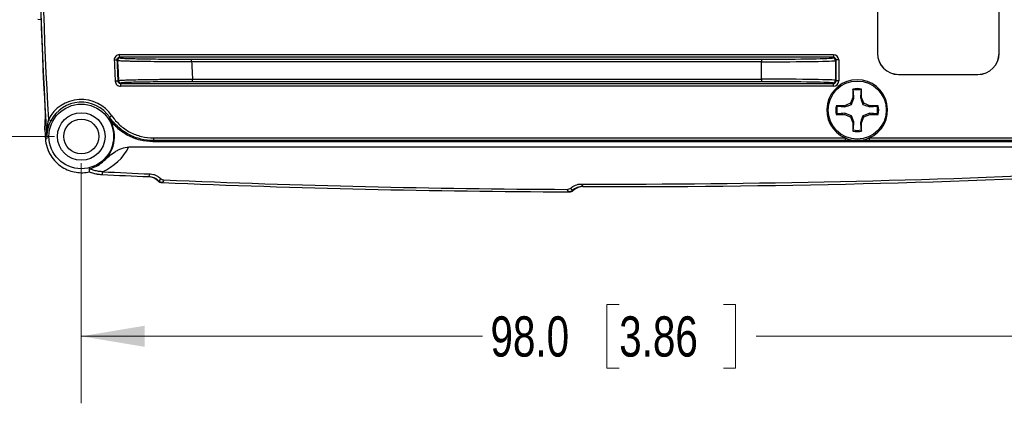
# Model space of a CAD drawing. Header units: millimetres. Extents: x 10 to 272, y 8 to 208.
# Tile 2 of 34: x 48 to 94, y 36 to 54. Entities that reach past the tile are written whole.
import ezdxf

# ---------------------------------------------------------------- set-up
doc = ezdxf.new("R2010")
doc.units = ezdxf.units.MM
doc.styles.add('SLDTEXTSTYLE3', font='TXT', dxfattribs={"width": 0.75})
doc.dimstyles.new('SLDDIMSTYLE2', dxfattribs={"dimtxt": 1.905, "dimasz": 3, "dimexe": 0, "dimexo": 0.0625, "dimgap": 0.47625, "dimtad": 0, "dimtih": 1, "dimtoh": 1, "dimdec": 1, "dimlfac": 2, "dimrnd": 1e-09, "dimzin": 4, "dimdsep": 46, "dimtxsty": 'SLDTEXTSTYLE3', "dimsah": 1, "dimcen": 0.09, "dimadec": 0, "dimazin": 1, "dimtfac": 1, "dimtdec": 1, "dimtofl": 0, "dimtmove": 0, "dimatfit": 3, "dimfxl": 1, "dimfrac": 2, "dimtolj": 1, "dimtzin": 12, "dimarcsym": 0})

# ---------------------------------------------------------------- blocks, each defined once
blk = doc.blocks.new('_D_14')
at = {"color": 7, "linetype": 'Continuous', "lineweight": 18}
for p, q in [((49.226, 73.256), (28.918, 73.256)), ((32.093, 73.256), (32.093, 63.67)), ((32.093, 63.283), (31.513, 63.283)), ((31.513, 63.283), (31.513, 60.259)), ((37.02, 63.283), (37.6, 63.283)), ((37.6, 63.283), (37.6, 60.259)), ((31.513, 60.259), (32.093, 60.259)), ((37.6, 60.259), (37.02, 60.259)), ((32.093, 48.256), (32.093, 59.872)), ((49.226, 48.256), (28.918, 48.256))]:
    blk.add_line(p, q, dxfattribs=at)
for points in [[(32.093, 73.256), (31.593, 70.256), (32.593, 70.256)], [(32.093, 48.256), (32.593, 51.256), (31.593, 51.256)]]:
    blk.add_solid(points, dxfattribs=at)
at = {"color": 7, "linetype": 'Continuous', "lineweight": 18, "char_height": 1.905, "attachment_point": 1, "style": 'SLDTEXTSTYLE3'}
for s, insert in [('50.0', (26.006, 62.715)), ('1.97', (32.093, 62.715))]:
    blk.add_mtext(s, dxfattribs=dict(at, insert=insert))
blk = doc.blocks.new('_D_15')
at = {"color": 7, "linetype": 'Continuous', "lineweight": 18}
for p, q in [((50.496, 46.986), (50.496, 35.619)), ((99.496, 46.986), (99.496, 35.619)), ((75.939, 40.306), (75.358, 40.306)), ((75.358, 40.306), (75.358, 37.281)), ((80.865, 40.306), (81.445, 40.306)), ((81.445, 40.306), (81.445, 37.281)), ((50.496, 38.794), (69.465, 38.794)), ((99.496, 38.794), (82.412, 38.794)), ((75.358, 37.281), (75.939, 37.281)), ((81.445, 37.281), (80.865, 37.281))]:
    blk.add_line(p, q, dxfattribs=at)
for points in [[(50.496, 38.794), (53.496, 38.294), (53.496, 39.294)], [(99.496, 38.794), (96.496, 39.294), (96.496, 38.294)]]:
    blk.add_solid(points, dxfattribs=at)
at = {"color": 7, "linetype": 'Continuous', "lineweight": 18, "char_height": 1.905, "attachment_point": 1, "style": 'SLDTEXTSTYLE3'}
for s, insert in [('98.0', (69.851, 39.737)), ('3.86', (75.939, 39.737))]:
    blk.add_mtext(s, dxfattribs=dict(at, insert=insert))

msp = doc.modelspace()

# ---------------------------------------------------------------- linework, layer by layer
at = {"color": 7, "linetype": 'Continuous', "lineweight": 25}
for p, q in [((88.148, 69.318), (88.148, 52.193)), ((88.153, 69.318), (88.153, 52.193)), ((93.903, 52.193), (93.903, 69.318)), ((93.907, 52.193), (93.907, 69.318)), ((48.602, 53.783), (48.435, 53.786)), ((88.148, 52.193), (88.153, 52.193)), ((93.903, 52.193), (93.907, 52.193)), ((52.18, 51.873), (52.056, 51.867)), ((52.305, 52.004), (52.305, 52.129)), ((52.305, 52.129), (86.069, 52.129)), ((52.305, 52.004), (52.336, 51.974)), ((86.069, 52.004), (52.305, 52.004)), ((55.717, 51.791), (55.717, 51.916)), ((55.717, 51.916), (82.665, 51.916)), ((82.665, 51.791), (55.717, 51.791)), ((82.665, 51.916), (82.665, 51.791)), ((82.665, 50.97), (82.665, 51.791)), ((86.039, 51.974), (86.069, 52.004)), ((86.069, 52.129), (86.069, 52.004)), ((86.194, 51.879), (86.164, 51.849)), ((86.164, 51.849), (86.164, 50.912)), ((86.194, 50.883), (86.194, 51.879)), ((86.319, 51.879), (86.194, 51.879)), ((86.319, 51.879), (86.319, 50.883)), ((52.228, 50.877), (52.103, 50.87)), ((52.381, 50.787), (52.353, 50.758)), ((55.757, 50.845), (55.757, 50.97)), ((55.757, 50.97), (82.665, 50.97)), ((82.665, 50.845), (55.757, 50.845)), ((82.665, 50.97), (82.665, 50.845)), ((86.069, 50.758), (86.039, 50.787)), ((86.164, 50.912), (86.194, 50.883)), ((86.319, 50.883), (86.194, 50.883)), ((89.153, 51.193), (89.153, 51.189)), ((89.153, 51.193), (92.903, 51.193)), ((89.153, 51.189), (92.903, 51.189)), ((92.903, 51.189), (92.903, 51.193)), ((52.353, 50.758), (86.069, 50.758)), ((52.353, 50.758), (52.353, 50.633)), ((86.069, 50.633), (52.353, 50.633)), ((86.069, 50.633), (86.069, 50.758)), ((86.993, 50.502), (86.993, 50.105)), ((87.01, 50.45), (86.993, 50.502)), ((87.381, 50.45), (87.399, 50.502)), ((87.399, 50.105), (87.399, 50.502)), ((86.993, 50.105), (86.876, 49.825)), ((87.041, 50.096), (86.993, 50.105)), ((87.351, 50.096), (87.399, 50.105)), ((87.515, 49.825), (87.399, 50.105)), ((86.596, 49.709), (86.2, 49.709)), ((86.252, 49.691), (86.2, 49.709)), ((86.876, 49.825), (86.596, 49.709)), ((86.606, 49.66), (86.596, 49.709)), ((86.929, 49.772), (86.876, 49.825)), ((87.463, 49.772), (87.515, 49.825)), ((87.796, 49.709), (87.515, 49.825)), ((87.786, 49.66), (87.796, 49.709)), ((88.192, 49.709), (87.796, 49.709)), ((88.14, 49.691), (88.192, 49.709)), ((49.053, 48.999), (48.942, 49.057)), ((51.804, 49.124), (51.842, 49.162)), ((51.946, 49.232), (51.842, 49.162)), ((86.252, 49.32), (86.2, 49.302)), ((86.2, 49.302), (86.596, 49.302)), ((86.606, 49.351), (86.596, 49.302)), ((86.596, 49.302), (86.876, 49.186)), ((86.929, 49.239), (86.876, 49.186)), ((86.876, 49.186), (86.993, 48.906)), ((87.041, 48.916), (86.993, 48.906)), ((86.993, 48.906), (86.993, 48.51)), ((87.351, 48.916), (87.399, 48.906)), ((87.399, 48.906), (87.515, 49.186)), ((87.399, 48.51), (87.399, 48.906)), ((87.463, 49.239), (87.515, 49.186)), ((87.515, 49.186), (87.796, 49.302)), ((87.786, 49.351), (87.796, 49.302)), ((87.796, 49.302), (88.192, 49.302)), ((88.14, 49.32), (88.192, 49.302)), ((87.01, 48.562), (86.993, 48.51)), ((87.381, 48.562), (87.399, 48.51)), ((48.799, 48.149), (48.872, 48.154)), ((53.915, 48.059), (53.887, 48.006)), ((96.133, 48.006), (53.887, 48.006)), ((53.915, 48.184), (53.915, 48.059)), ((53.915, 48.184), (86.632, 48.184)), ((86.632, 48.059), (53.915, 48.059)), ((86.632, 48.184), (86.632, 48.059)), ((87.76, 48.184), (87.76, 48.059)), ((87.76, 48.184), (96.105, 48.184)), ((96.105, 48.059), (87.76, 48.059)), ((97.268, 47.756), (52.751, 47.756)), ((51.489, 46.586), (51.483, 46.452)), ((73.593, 45.631), (73.551, 45.631))]:
    msp.add_line(p, q, dxfattribs=at)
at = {"color": 7, "linetype": 'Continuous', "lineweight": 25, "flags": 128}
for points in [[(52.211, 51.843), (52.207, 51.848), (52.188, 51.865), (52.18, 51.873)], [(52.228, 50.877), (52.232, 50.881), (52.249, 50.898), (52.256, 50.906)], [(50.868, 46.581), (51.122, 46.503), (51.483, 46.452)], [(50.882, 46.576), (50.891, 46.718), (50.891, 46.726)], [(53.683, 46.352), (53.704, 46.386), (53.761, 46.48)], [(54.246, 46.268), (54.241, 46.26), (54.22, 46.225), (54.17, 46.143)], [(54.408, 46.197), (54.403, 46.189), (54.382, 46.155), (54.333, 46.074)], [(73.551, 45.631), (73.546, 45.64), (73.526, 45.675), (73.482, 45.75)], [(73.717, 45.693), (73.712, 45.702), (73.692, 45.737), (73.647, 45.814)], [(74.142, 46.003), (74.162, 45.968), (74.213, 45.879)]]:
    msp.add_lwpolyline(points, dxfattribs=at)
at = {"color": 7, "linetype": 'Continuous', "lineweight": 25}
for centre, radius in [((87.196, 49.506), 1.375), ((50.496, 48.256), 1.529), ((50.496, 48.256), 1.125), ((50.496, 48.256), 0.825)]:
    msp.add_circle(centre, radius, dxfattribs=at)
for centre, radius, start, end in [((249.196, 60.756), 200.72, 176.40033, 183.59967), ((249.196, 60.756), 200.595, 176.65652, 183.34348), ((249.196, 60.756), 200.729, 176.95007, 183.04993), ((89.153, 52.193), 1.004, 180, 270), ((89.153, 52.193), 1, 180, 270), ((92.903, 52.193), 1.004, 270, 0), ((92.903, 52.193), 1, 270, 0), ((249.196, 60.756), 197.341, 182.58152, 182.87132), ((249.196, 60.756), 197.216, 182.58152, 182.87132), ((52.336, 51.849), 0.125, 90.0216, 182.5689), ((249.196, 60.756), 197.186, 182.59049, 182.86317), ((249.196, 60.756), 193.687, 182.65279, 182.89596), ((86.039, 51.849), 0.125, 0.0204, 89.9796), ((52.381, 50.912), 0.125, 182.8824, 269.9808), ((87.196, 49.506), 1.437, 293.1154, 246.8846), ((86.039, 50.912), 0.125, 270.0204, 359.9796), ((87.196, 49.506), 1.017, 78.463, 101.537), ((87.196, 49.506), 0.962, 78.8818, 101.1182), ((50.496, 48.256), 1.748, 33.9545, 152.7252), ((50.496, 48.256), 1.623, 33.9545, 152.7252), ((87.196, 49.506), 1.017, 168.463, 191.537), ((87.196, 49.506), 0.962, 168.8818, 191.1182), ((87.196, 49.506), 0.962, 348.8818, 11.1182), ((87.196, 49.506), 1.017, 348.463, 11.537), ((50.496, 48.256), 1.57, 312.4299, 33.5589), ((249.196, 60.756), 200.793, 183.47943, 183.56317), ((87.196, 49.506), 1.017, 258.463, 281.537), ((87.196, 49.506), 0.962, 258.8818, 281.1182), ((87.196, 49.506), 1.437, 246.8846, 293.1154), ((51.579, 48.45), 2, 249.6092, 267.2516), ((75.446, 545.628), 499.75, 267.2516, 267.50417), ((75.446, 545.628), 499.75, 267.2516, 267.50416), ((53.616, 45.604), 0.75, 46.1284, 87.5002), ((53.651, 45.602), 0.75, 46.1324, 87.5042), ((54.309, 46.325), 0.25, 226.1284, 267.5759), ((54.344, 46.323), 0.25, 226.1324, 267.5799), ((75.446, 545.628), 499.75, 269.85862, 272.89902), ((75.446, 545.628), 499.75, 269.85863, 272.89902), ((75.446, 545.628), 500, 267.57994, 269.78285), ((75.446, 545.628), 500, 267.57994, 269.78285), ((73.552, 45.881), 0.25, 269.7829, 311.2304), ((73.594, 45.881), 0.25, 269.7877, 311.2352), ((74.211, 45.129), 0.75, 89.8586, 131.2304), ((74.253, 45.129), 0.75, 89.8635, 131.2352)]:
    msp.add_arc(centre, radius, start, end, dxfattribs=at)
for centre, major_axis, ratio, start_param, end_param in [((82.665, 51.975), (3.375, 0), 0.017455, 4.712389, 6.265732), ((82.665, 51.85), (3.5, 0), 0.016832, 4.712389, 6.265732), ((86.069, 51.878), (0.177, 0.177), 0.999695, 5.497939, 7.068431), ((86.069, 51.878), (0.0885, 0.0885), 0.999087, 5.497939, 7.068431), ((82.665, 50.911), (3.5, 0), 0.016832, 0.017453, 1.570796), ((82.665, 50.786), (3.375, 0), 0.017455, 0.017453, 1.570796), ((86.069, 50.883), (0.0885, -0.0885), 0.999087, 5.497939, 7.068431), ((86.069, 50.883), (-0.177, 0.177), 0.999695, 2.356347, 3.926839), ((50.496, 48.919), (0, 2.537), 0.999848, 3.545933, 4.236349), ((75.446, 537.056), (0, 491.055), 0.999848, 3.092789, 3.097412), ((75.446, 537.052), (0, 491.305), 0.999848, 3.098753, 3.137595), ((75.446, 537.056), (0, 491.055), 0.999848, 3.138936, 3.188883)]:
    msp.add_ellipse(centre, major_axis=major_axis, ratio=ratio, start_param=start_param, end_param=end_param, dxfattribs=at)
for points, knots in [([(52.305, 52.129), (52.237, 52.129), (52.171, 52.1), (52.078, 52.003), (52.052, 51.935), (52.056, 51.867)], [0, 0, 0, 0, 0.5, 0.5, 1, 1, 1, 1]), ([(52.18, 51.873), (52.179, 51.907), (52.192, 51.941), (52.238, 51.989), (52.271, 52.004), (52.305, 52.004)], [0, 0, 0, 0, 0.5, 0.5, 1, 1, 1, 1]), ([(55.717, 51.791), (55.488, 51.791), (55.263, 51.791), (54.931, 51.791), (54.822, 51.792), (54.604, 51.792), (54.496, 51.793), (54.181, 51.795), (53.981, 51.796), (53.603, 51.8), (53.424, 51.802), (53.101, 51.806), (52.956, 51.809), (52.763, 51.814), (52.702, 51.815), (52.593, 51.818), (52.543, 51.82), (52.409, 51.825), (52.339, 51.828), (52.242, 51.836), (52.215, 51.84), (52.211, 51.843)], [0, 0, 0, 0, 0.125, 0.125, 0.1875, 0.1875, 0.25, 0.25, 0.375, 0.375, 0.5, 0.5, 0.625, 0.625, 0.6875, 0.6875, 0.75, 0.75, 0.875, 0.875, 1, 1, 1, 1]), ([(52.336, 51.974), (52.34, 51.97), (52.366, 51.966), (52.459, 51.959), (52.526, 51.955), (52.655, 51.95), (52.703, 51.948), (52.809, 51.945), (52.867, 51.943), (53.054, 51.939), (53.194, 51.936), (53.505, 51.93), (53.678, 51.928), (54.043, 51.924), (54.235, 51.922), (54.539, 51.92), (54.643, 51.919), (54.853, 51.918), (54.959, 51.918), (55.279, 51.917), (55.496, 51.916), (55.717, 51.916)], [0, 0, 0, 0, 0.125, 0.125, 0.25, 0.25, 0.3125, 0.3125, 0.375, 0.375, 0.5, 0.5, 0.625, 0.625, 0.75, 0.75, 0.8125, 0.8125, 0.875, 0.875, 1, 1, 1, 1]), ([(52.103, 50.87), (52.106, 50.806), (52.135, 50.745), (52.226, 50.658), (52.289, 50.633), (52.353, 50.633)], [0, 0, 0, 0, 0.5, 0.5, 1, 1, 1, 1]), ([(52.353, 50.758), (52.321, 50.758), (52.289, 50.77), (52.244, 50.814), (52.229, 50.845), (52.228, 50.877)], [0, 0, 0, 0, 0.5, 0.5, 1, 1, 1, 1]), ([(52.256, 50.906), (52.26, 50.91), (52.286, 50.914), (52.356, 50.919), (52.385, 50.921), (52.454, 50.925), (52.494, 50.927), (52.628, 50.932), (52.737, 50.936), (52.992, 50.943), (53.139, 50.946), (53.461, 50.952), (53.637, 50.955), (53.921, 50.958), (54.02, 50.959), (54.22, 50.961), (54.322, 50.962), (54.635, 50.965), (54.852, 50.967), (55.3, 50.969), (55.528, 50.97), (55.757, 50.97)], [0, 0, 0, 0, 0.125, 0.125, 0.1875, 0.1875, 0.25, 0.25, 0.375, 0.375, 0.5, 0.5, 0.625, 0.625, 0.6875, 0.6875, 0.75, 0.75, 0.875, 0.875, 1, 1, 1, 1]), ([(55.757, 50.845), (55.536, 50.845), (55.318, 50.845), (54.886, 50.843), (54.676, 50.842), (54.375, 50.84), (54.276, 50.839), (54.083, 50.837), (53.987, 50.837), (53.713, 50.833), (53.544, 50.831), (53.233, 50.826), (53.091, 50.823), (52.845, 50.816), (52.74, 50.813), (52.611, 50.808), (52.572, 50.806), (52.506, 50.802), (52.478, 50.8), (52.409, 50.795), (52.384, 50.791), (52.381, 50.787)], [0, 0, 0, 0, 0.125, 0.125, 0.25, 0.25, 0.3125, 0.3125, 0.375, 0.375, 0.5, 0.5, 0.625, 0.625, 0.75, 0.75, 0.8125, 0.8125, 0.875, 0.875, 1, 1, 1, 1]), ([(48.751, 50.076), (48.758, 49.949), (48.764, 49.824), (48.773, 49.645), (48.776, 49.588), (48.781, 49.48), (48.783, 49.429), (48.787, 49.336), (48.788, 49.295), (48.791, 49.222), (48.791, 49.19), (48.793, 49.11), (48.793, 49.075), (48.792, 49.053)], [0, 0, 0, 0, 0.25, 0.25, 0.375, 0.375, 0.5, 0.5, 0.625, 0.625, 0.75, 0.75, 1, 1, 1, 1]), ([(86.929, 49.772), (86.952, 49.833), (86.971, 49.888), (87.007, 49.994), (87.025, 50.045), (87.041, 50.096)], [0, 0, 0, 0, 0.5, 0.5, 1, 1, 1, 1]), ([(87.351, 50.096), (87.367, 50.045), (87.384, 49.994), (87.421, 49.888), (87.44, 49.833), (87.463, 49.772)], [0, 0, 0, 0, 0.5, 0.5, 1, 1, 1, 1]), ([(86.606, 49.66), (86.656, 49.677), (86.707, 49.694), (86.814, 49.731), (86.868, 49.75), (86.929, 49.772)], [0, 0, 0, 0, 0.5, 0.5, 1, 1, 1, 1]), ([(87.463, 49.772), (87.523, 49.75), (87.578, 49.731), (87.684, 49.694), (87.736, 49.677), (87.786, 49.66)], [0, 0, 0, 0, 0.5, 0.5, 1, 1, 1, 1]), ([(48.942, 49.057), (48.907, 48.907), (48.886, 48.756), (48.864, 48.455), (48.863, 48.303), (48.872, 48.154)], [0, 0, 0, 0, 0.5, 0.5, 1, 1, 1, 1]), ([(49.053, 48.999), (49.018, 48.931), (48.988, 48.862), (48.939, 48.721), (48.919, 48.65), (48.889, 48.508), (48.879, 48.437), (48.869, 48.295), (48.868, 48.224), (48.872, 48.154)], [0, 0, 0, 0, 0.25, 0.25, 0.5, 0.5, 0.75, 0.75, 1, 1, 1, 1]), ([(53.887, 48.006), (53.68, 48.006), (53.477, 48.031), (53.179, 48.106), (53.081, 48.137), (52.888, 48.212), (52.795, 48.254), (52.616, 48.351), (52.529, 48.405), (52.361, 48.523), (52.28, 48.588), (52.052, 48.796), (51.919, 48.951), (51.804, 49.124)], [0, 0, 0, 0, 0.25, 0.25, 0.375, 0.375, 0.5, 0.5, 0.625, 0.625, 0.75, 0.75, 1, 1, 1, 1]), ([(53.915, 48.059), (53.71, 48.059), (53.509, 48.084), (53.213, 48.157), (53.114, 48.188), (52.924, 48.261), (52.832, 48.303), (52.564, 48.446), (52.395, 48.563), (52.091, 48.838), (51.957, 48.992), (51.842, 49.162)], [0, 0, 0, 0, 0.25, 0.25, 0.375, 0.375, 0.5, 0.5, 0.75, 0.75, 1, 1, 1, 1]), ([(51.946, 49.232), (52.055, 49.07), (52.181, 48.925), (52.396, 48.73), (52.473, 48.67), (52.632, 48.558), (52.714, 48.507), (52.884, 48.417), (52.972, 48.377), (53.153, 48.307), (53.246, 48.278), (53.528, 48.207), (53.72, 48.184), (53.915, 48.184)], [0, 0, 0, 0, 0.25, 0.25, 0.375, 0.375, 0.5, 0.5, 0.625, 0.625, 0.75, 0.75, 1, 1, 1, 1]), ([(86.929, 49.239), (86.869, 49.262), (86.814, 49.281), (86.708, 49.317), (86.656, 49.334), (86.606, 49.351)], [0, 0, 0, 0, 0.5, 0.5, 1, 1, 1, 1]), ([(87.041, 48.916), (87.025, 48.966), (87.007, 49.017), (86.971, 49.123), (86.952, 49.178), (86.929, 49.239)], [0, 0, 0, 0, 0.5, 0.5, 1, 1, 1, 1]), ([(87.463, 49.239), (87.44, 49.178), (87.421, 49.124), (87.384, 49.017), (87.367, 48.966), (87.351, 48.916)], [0, 0, 0, 0, 0.5, 0.5, 1, 1, 1, 1]), ([(87.786, 49.351), (87.736, 49.334), (87.684, 49.317), (87.578, 49.281), (87.524, 49.262), (87.463, 49.239)], [0, 0, 0, 0, 0.5, 0.5, 1, 1, 1, 1]), ([(48.799, 48.149), (48.808, 48.01), (48.835, 47.869), (48.898, 47.67), (48.923, 47.605), (48.981, 47.48), (49.014, 47.418), (49.121, 47.244), (49.204, 47.139), (49.389, 46.953), (49.488, 46.874), (49.698, 46.741), (49.807, 46.687), (50.026, 46.606), (50.138, 46.577), (50.468, 46.524), (50.68, 46.533), (50.882, 46.576)], [0, 0, 0, 0, 0.125, 0.125, 0.1875, 0.1875, 0.25, 0.25, 0.375, 0.375, 0.5, 0.5, 0.625, 0.625, 0.75, 0.75, 1, 1, 1, 1]), ([(87.76, 48.059), (87.664, 48.059), (87.57, 48.059), (87.43, 48.059), (87.383, 48.06), (87.29, 48.06), (87.242, 48.06), (87.147, 48.06), (87.1, 48.06), (87.006, 48.06), (86.96, 48.059), (86.821, 48.059), (86.727, 48.059), (86.632, 48.059)], [0, 0, 0, 0, 0.25, 0.25, 0.375, 0.375, 0.5, 0.5, 0.625, 0.625, 0.75, 0.75, 1, 1, 1, 1]), ([(51.555, 47.097), (51.727, 47.254), (51.901, 47.406), (52.144, 47.561), (52.194, 47.591), (52.298, 47.644), (52.352, 47.668), (52.517, 47.73), (52.632, 47.756), (52.751, 47.756)], [0, 0, 0, 0, 0.5, 0.5, 0.625, 0.625, 0.75, 0.75, 1, 1, 1, 1]), ([(50.891, 46.726), (51.04, 46.765), (51.164, 46.821), (51.384, 46.95), (51.475, 47.021), (51.555, 47.097)], [0, 0, 0, 0, 0.5, 0.5, 1, 1, 1, 1]), ([(51.489, 46.586), (51.411, 46.59), (51.335, 46.599), (51.189, 46.625), (51.122, 46.641), (51.037, 46.667), (51.012, 46.676), (50.968, 46.691), (50.949, 46.699), (50.905, 46.717), (50.891, 46.724), (50.891, 46.726)], [0, 0, 0, 0, 0.25, 0.25, 0.5, 0.5, 0.625, 0.625, 0.75, 0.75, 1, 1, 1, 1]), ([(54.17, 46.143), (54.105, 46.206), (54.029, 46.256), (53.863, 46.328), (53.774, 46.348), (53.683, 46.352)], [0, 0, 0, 0, 0.5, 0.5, 1, 1, 1, 1]), ([(53.761, 46.48), (53.811, 46.478), (53.859, 46.471), (53.951, 46.448), (53.996, 46.432), (54.078, 46.394), (54.116, 46.372), (54.186, 46.323), (54.217, 46.296), (54.246, 46.268)], [0, 0, 0, 0, 0.25, 0.25, 0.5, 0.5, 0.75, 0.75, 1, 1, 1, 1]), ([(54.246, 46.268), (54.265, 46.249), (54.288, 46.232), (54.343, 46.207), (54.375, 46.199), (54.408, 46.197)], [0, 0, 0, 0, 0.5, 0.5, 1, 1, 1, 1]), ([(73.482, 45.75), (73.515, 45.75), (73.547, 45.757), (73.603, 45.78), (73.627, 45.796), (73.647, 45.814)], [0, 0, 0, 0, 0.5, 0.5, 1, 1, 1, 1]), ([(73.647, 45.814), (73.708, 45.868), (73.779, 45.915), (73.948, 45.983), (74.044, 46.003), (74.142, 46.003)], [0, 0, 0, 0, 0.5, 0.5, 1, 1, 1, 1]), ([(74.213, 45.879), (74.122, 45.879), (74.033, 45.863), (73.863, 45.8), (73.785, 45.753), (73.717, 45.693)], [0, 0, 0, 0, 0.5, 0.5, 1, 1, 1, 1])]:
    msp.add_open_spline(points, degree=3, knots=knots, dxfattribs=at)
for points in [[(87.041, 50.096), (87.031, 50.214), (87.021, 50.332), (87.01, 50.45)], [(87.381, 50.45), (87.371, 50.332), (87.361, 50.214), (87.351, 50.096)], [(86.252, 49.691), (86.37, 49.681), (86.488, 49.671), (86.606, 49.66)], [(87.786, 49.66), (87.904, 49.671), (88.022, 49.681), (88.14, 49.691)], [(48.773, 48.57), (48.779, 48.731), (48.786, 48.892), (48.792, 49.053)], [(86.606, 49.351), (86.488, 49.341), (86.37, 49.33), (86.252, 49.32)], [(87.01, 48.562), (87.021, 48.679), (87.031, 48.797), (87.041, 48.916)], [(87.351, 48.916), (87.361, 48.797), (87.371, 48.679), (87.381, 48.562)], [(88.14, 49.32), (88.022, 49.33), (87.904, 49.341), (87.786, 49.351)], [(48.791, 48.277), (48.794, 48.234), (48.797, 48.191), (48.799, 48.149)], [(51.494, 46.586), (51.492, 46.586), (51.491, 46.586), (51.489, 46.586)], [(54.333, 46.074), (54.272, 46.076), (54.214, 46.101), (54.17, 46.143)], [(73.717, 45.693), (73.671, 45.653), (73.612, 45.631), (73.551, 45.631)]]:
    msp.add_open_spline(points, degree=3, dxfattribs=at)

# ---------------------------------------------------------------- dimensions: what is measured, and where the dimension line sits
at = {"color": 7, "linetype": 'Continuous', "lineweight": 18}
dim = msp.add_linear_dim(base=(32.093, 73.256), p1=(50.496, 48.256), p2=(50.496, 73.256), angle=90, dimstyle='SLDDIMSTYLE2', dxfattribs=at)
dim.commit()
dim.dimension.update_dxf_attribs({"geometry": '_D_14', "text_midpoint": (32.093, 61.771), "dimtype": 160})
dim = msp.add_linear_dim(base=(99.496, 38.794), p1=(50.496, 48.256), p2=(99.496, 48.256), dimstyle='SLDDIMSTYLE2', dxfattribs=at)
dim.commit()
dim.dimension.update_dxf_attribs({"geometry": '_D_15', "text_midpoint": (75.939, 38.794), "dimtype": 160})

doc.saveas('drawing.dxf')
